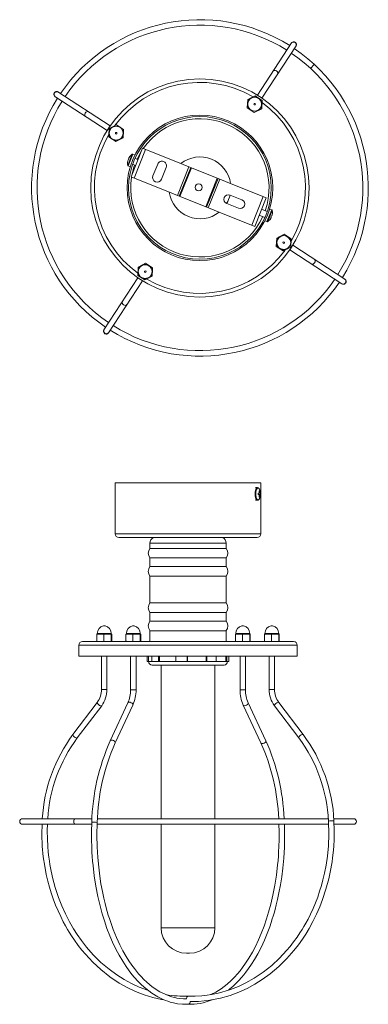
# Model space of a CAD drawing. Header units: millimetres. Extents: x -113 to 79, y -448 to 93.
import ezdxf

# ---------------------------------------------------------------- set-up
doc = ezdxf.new("R2010")
doc.units = ezdxf.units.MM

msp = doc.modelspace()

# ---------------------------------------------------------------- linework, layer by layer
at = {"color": 7, "linetype": 'Continuous', "lineweight": 15}
for p, q in [((36.39, 80.49), (17.65, 51.81)), ((20.16, 50.17), (38.9, 78.85)), ((-93.58, 51.04), (-64.93, 32.33)), ((-63.29, 34.84), (-91.94, 53.56)), ((12.35, 49.33), (12.1, 44.75)), ((16.44, 51.4), (12.35, 49.33)), ((16.44, 51.4), (20.27, 48.89)), ((20.02, 44.32), (20.27, 48.89)), ((12.1, 44.75), (15.93, 42.25)), ((15.93, 42.25), (20.02, 44.32)), ((-63.78, 33.37), (-64.03, 28.79)), ((-59.69, 35.44), (-63.78, 33.37)), ((-59.69, 35.44), (-55.85, 32.93)), ((-56.11, 28.35), (-55.85, 32.93)), ((-64.03, 28.79), (-60.19, 26.29)), ((-60.19, 26.29), (-56.11, 28.35)), ((-45.44, 22.61), (-51.78, 6.84)), ((-43.77, 21.94), (-50.11, 6.17)), ((22.53, -4.7), (-45.44, 22.61)), ((-52.89, 16.88), (-53.09, 16.99)), ((-52.4, 18.12), (-52.39, 18.1)), ((-49.57, 18.88), (-50.73, 19.35)), ((-47.96, 16.35), (-49.58, 17)), ((-53.68, 14.91), (-53.69, 14.9)), ((-53.42, 16.19), (-53.19, 16.13)), ((-53.34, 12.86), (-52.18, 12.39)), ((-50.89, 13.76), (-49.26, 13.1)), ((-37.1, 13.87), (-39.71, 7.38)), ((-35.07, 5.51), (-32.46, 12.01)), ((-26.26, -3.41), (-19.92, 12.36)), ((-18.99, 11.99), (-25.33, -3.79)), ((-18.53, 11.8), (-24.87, -3.97)), ((-51.78, 6.84), (16.19, -20.47)), ((-10.72, -9.66), (-4.38, 6.12)), ((-10.25, -9.85), (-3.92, 5.93)), ((-2.99, 5.56), (-9.33, -10.22)), ((9.16, -5.79), (2.66, -3.18)), ((14.52, -19.8), (20.86, -4.03)), ((16.19, -20.47), (22.53, -4.7)), ((0.8, -7.82), (7.29, -10.43)), ((18.71, -14.21), (21.79, -15.45)), ((23.09, -12.2), (20.01, -10.96)), ((25.54, -11.3), (24.38, -10.83)), ((25.09, -15.32), (25.3, -15.44)), ((25.62, -14.63), (25.39, -14.57)), ((25.88, -13.35), (25.9, -13.34)), ((21.77, -17.32), (22.93, -17.79)), ((24.61, -16.56), (24.6, -16.54)), ((28.31, -26.8), (28.06, -31.37)), ((32.4, -24.73), (28.31, -26.8)), ((32.4, -24.73), (36.24, -27.23)), ((28.06, -31.37), (31.89, -33.88)), ((31.89, -33.88), (35.98, -31.81)), ((35.98, -31.81), (36.24, -27.23)), ((65.78, -49.49), (37.14, -30.77)), ((35.5, -33.28), (64.14, -52)), ((-47.82, -42.76), (-48.07, -47.33)), ((-43.73, -40.69), (-47.82, -42.76)), ((-43.73, -40.69), (-39.89, -43.2)), ((-40.14, -47.77), (-39.89, -43.2)), ((-47.96, -48.61), (-66.7, -77.29)), ((-48.07, -47.33), (-44.23, -49.84)), ((-44.23, -49.84), (-40.14, -47.77)), ((-64.18, -78.93), (-45.45, -50.26)), ((-60.44, -161.45), (-60.44, -189.45)), ((-60.44, -161.45), (19.56, -161.45)), ((19.56, -189.45), (19.56, -161.45)), ((17.69, -164.01), (16.67, -164.01)), ((18.75, -167.07), (18.05, -167.16)), ((18.05, -167.85), (18.75, -167.94)), ((18.06, -167.19), (19.07, -167.07)), ((19.34, -167.1), (18.06, -167.21)), ((19.34, -167.91), (18.06, -167.8)), ((19.07, -167.94), (18.06, -167.82)), ((18.85, -165.78), (18.6, -166.01)), ((18.82, -164.99), (18.77, -164.87)), ((16.67, -171.01), (17.69, -171.01)), ((18.85, -169.23), (18.6, -169)), ((17.56, -191.45), (-58.44, -191.45)), ((-41.44, -194.65), (-41.44, -197.45)), ((0.56, -197.45), (0.56, -194.65)), ((-41.44, -197.45), (0.56, -197.45)), ((-41.44, -202.72), (-41.44, -207.45)), ((-41.44, -202.72), (0.56, -202.72)), ((0.56, -207.45), (0.56, -202.72)), ((-41.44, -207.45), (0.56, -207.45)), ((-41.44, -212.72), (-41.44, -227.45)), ((-41.44, -212.72), (0.56, -212.72)), ((0.56, -227.45), (0.56, -212.72)), ((-41.44, -227.45), (0.56, -227.45)), ((-41.44, -232.72), (-41.44, -237.45)), ((-41.44, -232.72), (0.56, -232.72)), ((0.56, -237.45), (0.56, -232.72)), ((-41.44, -237.45), (0.56, -237.45)), ((-41.44, -242.72), (-41.44, -248.65)), ((-41.44, -242.72), (0.56, -242.72)), ((0.56, -248.65), (0.56, -242.72)), ((-78.44, -248.65), (37.56, -248.65)), ((-70.45, -244.59), (-70.58, -244.75)), ((-70.58, -244.75), (-70.58, -248.49)), ((-70.45, -244.59), (-62.52, -244.59)), ((-70.3, -244.27), (-70.3, -244.59)), ((-66.74, -244.75), (-68.66, -244.59)), ((-66.74, -244.75), (-64.7, -244.59)), ((-66.74, -244.75), (-66.74, -248.49)), ((-64.7, -244.59), (-62.65, -244.75)), ((-62.68, -244.59), (-62.68, -244.27)), ((-62.65, -244.75), (-62.52, -244.59)), ((-62.65, -244.75), (-62.65, -248.49)), ((-62.52, -244.59), (-62.4, -244.75)), ((-62.4, -244.75), (-62.4, -248.49)), ((-54.49, -244.59), (-54.61, -244.75)), ((-54.61, -244.75), (-54.61, -248.49)), ((-54.61, -248.49), (-54.49, -248.65)), ((-54.49, -244.59), (-46.56, -244.59)), ((-54.34, -244.27), (-54.34, -244.59)), ((-50.78, -244.75), (-52.7, -244.59)), ((-52.7, -248.65), (-50.78, -248.49)), ((-50.78, -244.75), (-48.73, -244.59)), ((-50.78, -244.75), (-50.78, -248.49)), ((-48.73, -248.65), (-50.78, -248.49)), ((-48.73, -244.59), (-46.69, -244.75)), ((-46.69, -248.49), (-48.73, -248.65)), ((-46.72, -244.59), (-46.72, -244.27)), ((-46.69, -244.75), (-46.56, -244.59)), ((-46.69, -244.75), (-46.69, -248.49)), ((-46.56, -244.59), (-46.44, -244.75)), ((-46.44, -244.75), (-46.44, -248.49)), ((5.68, -244.59), (5.55, -244.75)), ((5.55, -244.75), (5.55, -248.49)), ((5.68, -244.59), (13.6, -244.59)), ((5.83, -244.27), (5.83, -244.59)), ((9.39, -244.75), (7.47, -244.59)), ((9.39, -244.75), (11.43, -244.59)), ((9.39, -244.75), (9.39, -248.49)), ((11.43, -244.59), (13.48, -244.75)), ((13.45, -244.59), (13.45, -244.27)), ((13.48, -244.75), (13.6, -244.59)), ((13.48, -244.75), (13.48, -248.49)), ((13.6, -244.59), (13.73, -244.75)), ((13.73, -244.75), (13.73, -248.49)), ((21.64, -244.59), (21.51, -244.75)), ((21.51, -244.75), (21.51, -248.49)), ((21.64, -244.59), (29.56, -244.59)), ((21.79, -244.27), (21.79, -244.59)), ((25.35, -244.75), (23.43, -244.59)), ((25.35, -244.75), (27.39, -244.59)), ((25.35, -244.75), (25.35, -248.49)), ((27.39, -248.65), (25.35, -248.49)), ((27.39, -244.59), (29.44, -244.75)), ((29.44, -248.49), (27.39, -248.65)), ((29.41, -244.59), (29.41, -244.27)), ((29.44, -244.75), (29.56, -244.59)), ((29.44, -244.75), (29.44, -248.49)), ((29.56, -248.65), (29.44, -248.49)), ((29.56, -244.59), (29.69, -244.75)), ((29.69, -248.49), (29.56, -248.65)), ((29.69, -244.75), (29.69, -248.49)), ((-80.44, -250.65), (-80.44, -256.65)), ((39.56, -256.65), (39.56, -250.65)), ((39.56, -256.65), (-80.44, -256.65)), ((-67.99, -256.65), (-67.99, -275.02)), ((-64.99, -275.02), (-64.99, -256.65)), ((-52.03, -256.65), (-52.03, -275.22)), ((-49.03, -275.22), (-49.03, -256.65)), ((-42.87, -256.65), (-42.87, -259.65)), ((-42.87, -259.65), (1.98, -259.65)), ((-42.21, -256.65), (-42.21, -259.65)), ((-40.35, -256.65), (-40.35, -259.65)), ((-36.63, -256.65), (-36.63, -259.65)), ((-36.09, -259.65), (-36.09, -256.65)), ((-27.2, -256.65), (-27.2, -259.65)), ((-20.91, -256.65), (-20.91, -259.65)), ((-20.81, -259.65), (-20.81, -256.65)), ((-10.49, -259.65), (-10.49, -256.65)), ((-10.1, -256.65), (-10.1, -259.65)), ((-4.92, -256.65), (-4.92, -259.65)), ((0.29, -259.65), (0.29, -256.65)), ((0.94, -256.65), (0.94, -259.65)), ((1.98, -256.65), (1.98, -259.65)), ((8.14, -256.65), (8.14, -275.22)), ((11.14, -275.22), (11.14, -256.65)), ((24.1, -256.65), (24.1, -275.02)), ((27.1, -275.02), (27.1, -256.65)), ((-40.21, -261.65), (-0.67, -261.65)), ((-35.24, -261.65), (-35.24, -346.15)), ((-5.64, -346.15), (-5.64, -261.65)), ((-70.29, -282.17), (-83.73, -299.87)), ((-81.34, -301.68), (-67.9, -283.99)), ((-53.46, -282.38), (-63.21, -303.21)), ((-60.49, -304.48), (-50.74, -283.65)), ((9.86, -283.65), (19.6, -304.48)), ((22.32, -303.21), (12.57, -282.38)), ((27.01, -283.99), (40.46, -301.68)), ((42.84, -299.87), (29.4, -282.17)), ((-73.32, -346.15), (-111.44, -346.15)), ((56.73, -346.15), (-70.27, -346.15)), ((70.56, -346.15), (59.78, -346.15)), ((-111.44, -349.15), (-73.43, -349.15)), ((-70.42, -349.15), (56.81, -349.15)), ((-35.24, -349.15), (-35.24, -406.09)), ((-5.64, -406.09), (-5.64, -349.15)), ((59.92, -349.15), (70.56, -349.15)), ((-19.64, -420.09), (-21.24, -420.09))]:
    msp.add_line(p, q, dxfattribs=at)
at = {"color": 8, "linetype": 'Continuous', "lineweight": 15}
for p, q in [((48.89, 68.7), (46.85, 66.5)), ((-53.59, 13.16), (-51.12, 19.31)), ((-53.34, 12.86), (-50.73, 19.35)), ((25.54, -11.3), (22.93, -17.79)), ((25.8, -11.6), (23.33, -17.75)), ((-60.44, -189.45), (19.56, -189.45)), ((-41.44, -194.65), (0.56, -194.65)), ((-66.04, -240.06), (-66.94, -240.06)), ((-50.07, -240.06), (-50.98, -240.06)), ((10.09, -240.06), (9.19, -240.06)), ((26.05, -240.06), (25.15, -240.06)), ((-62.68, -244.27), (-70.3, -244.27)), ((-46.72, -244.27), (-54.34, -244.27)), ((13.45, -244.27), (5.83, -244.27)), ((29.41, -244.27), (21.79, -244.27)), ((39.56, -250.65), (-80.44, -250.65)), ((-67.99, -275.02), (-64.99, -275.02)), ((-49.03, -275.22), (-52.03, -275.22)), ((8.14, -275.22), (11.14, -275.22)), ((27.1, -275.02), (24.1, -275.02)), ((-35.24, -406.09), (-5.64, -406.09))]:
    msp.add_line(p, q, dxfattribs=at)
at = {"color": 8, "linetype": 'Continuous', "lineweight": 15, "flags": 128}
for points in [[(26.25, 64.97), (26.59, 65.28), (27.06, 65.41), (27.6, 65.35), (28.13, 65.11), (28.56, 64.72), (28.84, 64.25), (28.91, 63.76), (28.76, 63.33), (28.76, 63.33)], [(-76.81, 40.09), (-77.1, 40.42), (-77.23, 40.89), (-77.16, 41.43), (-76.92, 41.95), (-76.54, 42.39), (-76.07, 42.66), (-75.59, 42.74), (-75.17, 42.6)], [(47.37, -41.04), (47.79, -41.18), (48.27, -41.11), (48.74, -40.83), (49.12, -40.4), (49.37, -39.87), (49.43, -39.33), (49.31, -38.86), (49.02, -38.53), (49.02, -38.53)], [(-56.56, -61.78), (-56.7, -62.2), (-56.63, -62.69), (-56.36, -63.16), (-55.93, -63.55), (-55.4, -63.79), (-54.86, -63.85), (-54.38, -63.72), (-54.05, -63.42), (-54.05, -63.42)], [(17.7, -164.01), (17.51, -164.04), (17.15, -164.32), (16.84, -164.86), (16.59, -165.61), (16.44, -166.52), (16.39, -167.51), (16.44, -168.49), (16.59, -169.4), (16.84, -170.15), (17.15, -170.69), (17.51, -170.97), (17.68, -171.01)], [(18.77, -164.87), (18.53, -164.49), (18.19, -164.23), (17.84, -164.23), (17.5, -164.49), (17.21, -165), (16.98, -165.71), (16.83, -166.57), (16.78, -167.51), (16.83, -168.44), (16.98, -169.3), (17.21, -170.01), (17.5, -170.52), (17.84, -170.78), (18.19, -170.78), (18.53, -170.52), (18.77, -170.14)], [(-70.29, -282.17), (-70.33, -282.37), (-70.21, -282.7), (-69.91, -283.08), (-69.5, -283.47), (-69.02, -283.79), (-68.55, -284.01), (-68.16, -284.09), (-67.92, -284.01), (-67.9, -283.99)], [(-50.85, -283.02), (-51.18, -282.65), (-51.65, -282.33), (-52.2, -282.12), (-52.73, -282.04), (-53.16, -282.12), (-53.43, -282.33), (-53.46, -282.38)], [(-50.74, -283.65), (-50.7, -283.39), (-50.85, -283.02)], [(9.86, -283.65), (9.89, -283.71), (10.16, -283.92), (10.59, -283.99), (11.12, -283.92), (11.66, -283.71), (12.14, -283.39), (12.47, -283.02)], [(12.47, -283.02), (12.61, -282.65), (12.57, -282.38)], [(29.4, -282.17), (29.38, -282.15), (29.14, -282.07), (28.75, -282.15), (28.28, -282.37), (27.81, -282.7), (27.39, -283.08), (27.09, -283.47), (26.97, -283.79), (27.01, -283.99)], [(-83.73, -299.87), (-83.77, -300.06), (-83.65, -300.39), (-83.36, -300.78), (-82.94, -301.16), (-82.46, -301.49), (-81.99, -301.71), (-81.61, -301.78), (-81.36, -301.71), (-81.34, -301.68)], [(-60.59, -303.84), (-60.93, -303.47), (-61.4, -303.15), (-61.94, -302.94), (-62.47, -302.87), (-62.9, -302.94), (-63.18, -303.15), (-63.21, -303.21)], [(22.22, -303.84), (22.36, -303.47), (22.32, -303.21)], [(42.84, -299.87), (42.82, -299.84), (42.58, -299.77), (42.19, -299.84), (41.73, -300.06), (41.25, -300.39), (40.83, -300.78), (40.54, -301.16), (40.41, -301.49), (40.46, -301.68)], [(-60.49, -304.48), (-60.45, -304.22), (-60.59, -303.84)], [(19.6, -304.48), (19.63, -304.53), (19.9, -304.75), (20.34, -304.82), (20.87, -304.75), (21.41, -304.53), (21.88, -304.22), (22.22, -303.84)], [(-82.21, -349.15), (-82.6, -349.04), (-82.93, -348.71), (-83.15, -348.22), (-83.23, -347.65), (-83.15, -347.08), (-82.93, -346.59), (-82.6, -346.26), (-82.21, -346.15), (-82.21, -346.15)], [(-70.36, -348.21), (-70.38, -348.19), (-70.6, -348.15)]]:
    msp.add_lwpolyline(points, dxfattribs=at)
at = {"color": 7, "linetype": 'Continuous', "lineweight": 15, "flags": 128}
for points in [[(-68.66, -244.59), (-70.15, -244.69), (-70.58, -244.75)], [(-52.7, -244.59), (-54.19, -244.69), (-54.61, -244.75)], [(-54.61, -248.49), (-54.19, -248.55), (-52.7, -248.65)], [(7.47, -244.59), (5.98, -244.69), (5.55, -244.75)], [(23.43, -244.59), (21.94, -244.69), (21.51, -244.75)], [(-100.68, -349.15), (-100.81, -354.6), (-100.55, -361.19), (-99.98, -367.08), (-99.22, -372.25), (-98.36, -376.72), (-97.48, -380.47), (-96.61, -383.7), (-95.62, -386.95), (-94.49, -390.25), (-93.22, -393.6), (-91.89, -396.76), (-90.43, -399.92), (-89.01, -402.75), (-87.75, -405.09), (-86.68, -406.96), (-85.7, -408.59), (-84.45, -410.57), (-82.82, -413), (-80.81, -415.77), (-78.78, -418.36), (-76.84, -420.66), (-72.74, -425.04), (-68.33, -429.11), (-63.43, -432.99), (-58.23, -436.47), (-53.54, -439.1), (-49.31, -441.09), (-44.64, -442.92), (-39.77, -444.42), (-37.41, -445.01), (-35.12, -445.49), (-33.7, -445.73)], [(-42.44, -440.49), (-42.64, -440.43), (-47.29, -438.69), (-51.6, -436.72), (-55.61, -434.54), (-59.57, -432.04), (-63.82, -428.93), (-68.3, -425.13), (-72.55, -420.94), (-76.26, -416.71), (-79.04, -413.13), (-81.35, -409.83), (-83.31, -406.74), (-85.55, -402.87), (-87.79, -398.5), (-89.81, -394), (-91.6, -389.43), (-93.38, -384.04), (-94.86, -378.54), (-96.01, -373.14), (-96.35, -371.24), (-96.64, -369.4), (-96.93, -367.31), (-97.25, -364.6), (-97.54, -361.26), (-97.75, -357.29), (-97.81, -352.69), (-97.69, -349.15)], [(-73.35, -348.09), (-73.49, -353.34), (-73.48, -357.84), (-73.37, -361.58), (-73.23, -364.56), (-73.08, -366.97), (-72.89, -369.38), (-72.66, -371.82), (-71.98, -377.57), (-71.09, -383.26), (-69.98, -388.98), (-68.79, -394.02), (-67.57, -398.49), (-66.42, -402.24), (-64.98, -406.43), (-63.41, -410.49), (-61.87, -414.08), (-60.04, -417.9), (-58.31, -421.16), (-56.33, -424.54), (-54.42, -427.47), (-52.73, -429.84), (-51.27, -431.71), (-49.83, -433.45), (-48.08, -435.39), (-46.02, -437.46), (-43.68, -439.54), (-40.25, -442.14), (-37.06, -444.11), (-34.08, -445.58), (-32.84, -446.09), (-31.64, -446.53), (-30.3, -446.96), (-28.5, -447.43), (-26.22, -447.86), (-23.47, -448.14), (-20.39, -448.14)], [(-21.26, -445.15), (-22.86, -445.17), (-24.9, -445.01), (-26.53, -444.77), (-27.75, -444.52), (-28.58, -444.32), (-29.41, -444.09), (-30.36, -443.79), (-31.43, -443.42), (-35.91, -441.32), (-40.13, -438.54), (-41.63, -437.36), (-43.14, -436.04), (-44.7, -434.56), (-46.29, -432.91), (-47.68, -431.35), (-48.77, -430.04), (-49.94, -428.55), (-51.38, -426.58), (-52.96, -424.25), (-54.44, -421.87), (-56.2, -418.78), (-57.94, -415.4), (-59.73, -411.51), (-61.53, -407.08), (-62.75, -403.76), (-63.64, -401.08), (-64.26, -399.1), (-64.83, -397.19), (-65.4, -395.11), (-66.04, -392.68), (-66.72, -389.81), (-67.49, -386.21), (-68.29, -381.86), (-68.94, -377.63), (-69.54, -372.85), (-70.03, -367.51), (-70.37, -361.61), (-70.5, -355.16), (-70.36, -348.21)], [(56.75, -347.48), (56.92, -354.55), (56.67, -360.97), (56.12, -366.7), (55.38, -371.73), (54.54, -376.06), (53.69, -379.72), (52.84, -382.85), (51.88, -386), (50.79, -389.21), (49.56, -392.45), (48.27, -395.52), (46.86, -398.59), (45.48, -401.33), (44.26, -403.6), (43.22, -405.42), (42.27, -406.99), (41.07, -408.9), (39.5, -411.24), (37.57, -413.92), (35.61, -416.42), (33.74, -418.65), (29.78, -422.87), (25.55, -426.79), (20.84, -430.53), (15.84, -433.87), (11.34, -436.4), (7.28, -438.32), (2.81, -440.07), (-1.87, -441.51), (-3.81, -442), (-5.7, -442.42), (-7.6, -442.77), (-9.98, -443.14), (-12.93, -443.46), (-16.46, -443.66), (-20.56, -443.65)], [(-19.19, -446.63), (-14.61, -446.58), (-8.54, -445.96), (-2.7, -444.82), (2.65, -443.29), (7.51, -441.48), (12.01, -439.42), (16.19, -437.16), (20.31, -434.56), (24.73, -431.34), (29.37, -427.4), (33.79, -423.05), (37.65, -418.66), (40.2, -415.41), (42.38, -412.35), (44.19, -409.59), (46.08, -406.47), (48.17, -402.67), (50.13, -398.68), (51.92, -394.6), (53.52, -390.48), (55.36, -384.93), (56.89, -379.26), (58.08, -373.7), (58.42, -371.74), (58.72, -369.85), (59.02, -367.7), (59.34, -364.91), (59.64, -361.48), (59.86, -357.4), (59.92, -352.68), (59.75, -347.32)], [(29.49, -349.15), (29.6, -353.35), (29.59, -357.76), (29.49, -361.43), (29.35, -364.35), (29.2, -366.72), (29.02, -369.07), (28.8, -371.46), (28.13, -377.09), (27.27, -382.65), (26.18, -388.22), (25.03, -393.14), (23.84, -397.53), (22.73, -401.17), (21.34, -405.23), (19.81, -409.19), (18.33, -412.67), (16.58, -416.35), (14.93, -419.48), (13.03, -422.74), (11.18, -425.59), (9.54, -427.9), (8.13, -429.73), (6.78, -431.37), (5.14, -433.2), (3.2, -435.15), (1.01, -437.13), (-2.21, -439.59), (-5.18, -441.43), (-7.94, -442.8), (-8.04, -442.84)], [(1.72, -440.41), (2.54, -439.76), (4.15, -438.37), (5.8, -436.82), (7.47, -435.09), (8.96, -433.43), (10.13, -432.04), (11.33, -430.51), (12.82, -428.49), (14.46, -426.07), (16.02, -423.59), (17.85, -420.39), (19.65, -416.9), (21.51, -412.9), (23.37, -408.35), (24.41, -405.53), (25.24, -403.14), (25.87, -401.19), (26.33, -399.68), (26.8, -398.1), (27.39, -395.97), (28.04, -393.49), (28.74, -390.56), (29.52, -386.9), (30.34, -382.46), (31.01, -378.15), (31.62, -373.26), (32.13, -367.8), (32.48, -361.78), (32.61, -355.2), (32.49, -349.15)], [(-20.43, -443.67), (-20.56, -443.66), (-20.82, -443.82), (-21.04, -444.12), (-21.19, -444.54), (-21.26, -445.02), (-21.26, -445.12), (-21.26, -445.15)]]:
    msp.add_lwpolyline(points, dxfattribs=at)
at = {"color": 7, "linetype": 'Continuous', "lineweight": 15}
for centre, radius in [((-13.9, 0.78), 60), ((16.18, 46.82), 3.81), ((16.18, 46.82), 0.452), ((-13.9, 0.78), 40), ((-13.9, 0.78), 39.2), ((-59.94, 30.86), 3.81), ((-59.94, 30.86), 0.452), ((-14.62, 1.07), 1.95), ((32.15, -29.3), 3.81), ((32.15, -29.3), 0.452), ((-43.98, -45.26), 3.81), ((-43.98, -45.26), 0.452)]:
    msp.add_circle(centre, radius, dxfattribs=at)
for centre, radius, start, end in [((-13.9, 0.78), 92.5, 57.7732, 145.9136), ((-13.9, 0.78), 89.5, 57.8025, 145.8824), ((37.65, 79.68), 1.5, 325.7127, 147.9721), ((-13.9, 0.78), 92.5, 327.7714, 55.9136), ((-13.9, 0.78), 89.5, 327.8039, 55.8799), ((-13.9, 0.78), 92.5, 147.7733, 235.9112), ((-92.75, 52.3), 1.5, 55.089, 238.5958), ((16.18, 46.82), 3.97, 296.8424, 236.8424), ((-13.9, 0.78), 89.5, 147.8046, 235.8805), ((-59.94, 30.86), 3.97, 116.8424, 56.8424), ((-46.29, 13.79), 7.29, 154.9206, 161.2968), ((-47.67, 14.35), 6.03, 141.5188, 154.0079), ((-47.72, 14.37), 6, 124.6063, 141.3324), ((-50.89, 18.96), 0.42, 68.1087, 124.6063), ((-47.72, 14.37), 6, 174.8849, 191.611), ((-47.68, 14.35), 6.03, 162.2095, 174.6985), ((-53.18, 13.25), 0.42, 191.611, 248.1087), ((-34.78, 12.94), 2.5, 338.1087, 158.1087), ((-37.39, 6.45), 2.5, 158.1087, 338.1087), ((1.73, -5.5), 2.5, 68.1087, 248.1087), ((8.22, -8.11), 2.5, 248.1087, 68.1087), ((19.88, -12.79), 6.03, 321.5188, 334.0079), ((18.49, -12.23), 7.29, 334.9206, 341.2968), ((25.39, -11.69), 0.42, 11.611, 68.1087), ((19.88, -12.79), 6.03, 342.2095, 354.6985), ((19.92, -12.81), 6, 354.8849, 11.611), ((23.09, -17.4), 0.42, 248.1087, 304.6063), ((19.92, -12.81), 6, 304.6063, 321.3324), ((32.15, -29.3), 3.97, 356.8424, 296.8424), ((-43.98, -45.26), 3.97, 56.8424, 356.8424), ((-13.9, 0.78), 92.5, 237.7728, 325.9121), ((-13.9, 0.78), 89.5, 237.8023, 325.8823), ((64.96, -50.74), 1.5, 235.089, 58.5958), ((-65.45, -78.13), 1.5, 145.7127, 327.9721), ((17.61, -165.27), 1.24, 9.1808, 85.9464), ((19.22, -188.91), 21.84, 91.232, 93.069), ((5.81, -167.51), 12.25, 358.1035, 1.8965), ((18.7, -166.91), 1.13, 82.3427, 97.6573), ((12.04, -167.5), 6.73, 3.6156, 14.7653), ((13.38, -167.51), 6, 333.9829, 26.0171), ((12.89, -167.5), 6.2, 3.9699, 16.1023), ((19.1, -168.19), 1.11, 77.4823, 91.0882), ((13.57, -167.51), 5.78, 355.9805, 4.0195), ((17.56, -169.67), 1.33, 275.0505, 353.61), ((19.22, -146.1), 21.84, 266.931, 268.768), ((12.04, -167.51), 6.73, 345.2347, 356.3844), ((18.7, -168.1), 1.13, 262.3427, 277.6573), ((12.89, -167.51), 6.2, 343.8977, 356.0301), ((19.1, -166.82), 1.11, 268.9118, 282.5177), ((-58.44, -189.45), 2, 180, 270), ((17.56, -189.45), 2, 270, 0), ((-37.45, -194.91), 4, 120.1784, 176.3199), ((-3.4, -194.85), 3.96, 2.9678, 59.371), ((-38.06, -200.1), 4.24, 141.6912, 217.9756), ((-2.82, -200.07), 4.23, 321.7229, 37.9327), ((-38.06, -210.1), 4.24, 141.6912, 217.9756), ((-2.82, -210.07), 4.23, 321.7229, 37.9327), ((-38.06, -230.1), 4.24, 141.6912, 217.9756), ((-2.82, -230.07), 4.23, 321.7229, 37.9327), ((-38.06, -240.1), 4.24, 141.6912, 217.9756), ((-2.82, -240.07), 4.23, 321.7229, 37.9327), ((-65.98, -244.27), 4.32, 102.8396, 180), ((-66.49, -242.05), 2.03, 77.1604, 102.8396), ((-67, -244.27), 4.32, 0, 77.1604), ((-50.02, -244.27), 4.32, 102.8396, 180), ((-50.53, -242.05), 2.03, 77.1604, 102.8396), ((-51.03, -244.27), 4.32, 0, 77.1604), ((10.15, -244.27), 4.32, 102.8396, 180), ((9.64, -242.05), 2.03, 77.1604, 102.8396), ((9.13, -244.27), 4.32, 0, 77.1604), ((26.11, -244.27), 4.32, 102.8396, 180), ((25.6, -242.05), 2.03, 77.1604, 102.8396), ((25.09, -244.27), 4.32, 0, 77.1604), ((-78.44, -250.65), 2, 90, 180), ((37.56, -250.65), 2, 0, 90), ((-40.02, -259.46), 2.2, 185.0119, 264.9881), ((-0.87, -259.46), 2.2, 275.0119, 354.9881), ((-79.84, -275.15), 11.85, 323.6917, 0.6628), ((-79.81, -275.16), 14.82, 323.4674, 0.5669), ((-69.17, -275.51), 17.15, 336.376, 0.9766), ((-69.18, -275.51), 20.16, 336.1612, 0.8236), ((28.3, -275.51), 20.16, 179.1763, 203.8389), ((28.33, -275.5), 17.19, 179.0538, 203.5936), ((38.98, -275.14), 14.88, 179.5103, 216.4554), ((38.95, -275.15), 11.85, 179.337, 216.3085), ((-14.24, -351.33), 86.47, 143.4806, 176.5682), ((-14.41, -351.26), 83.29, 143.4703, 176.4812), ((45.36, -351.35), 118.76, 156.0882, 178.4282), ((-86.09, -351.23), 118.57, 2.4577, 23.8934), ((-26.92, -351.46), 83.77, 2.7184, 36.4563), ((-26.73, -351.39), 86.58, 2.6981, 36.5211), ((45.91, -351.47), 116.31, 156.1724, 178.3958), ((-85.23, -351), 114.69, 2.4256, 23.9311), ((-111.44, -347.65), 1.5, 90, 270), ((70.56, -347.65), 1.5, 270, 90), ((-21.24, -406.09), 14, 180, 270), ((-19.64, -406.09), 14, 270, 0), ((-23.12, -391.05), 52.67, 259.6048, 273.0425), ((-18.92, -419.32), 28.86, 266.8801, 293.9413), ((-20.53, -446.78), 1.35, 275.957, 5.7113)]:
    msp.add_arc(centre, radius, start, end, dxfattribs=at)
at = {"color": 8, "linetype": 'Continuous', "lineweight": 15}
for centre, radius, start, end in [((37.51, 79.47), 1.5, 326.9742, 146.7105), ((-13.9, 0.78), 58, 59.7796, 143.7578), ((-92.59, 52.19), 1.5, 56.9471, 236.7377), ((-13.9, 0.78), 58, 329.6864, 53.942), ((-13.9, 0.78), 38, 340.7482, 145.1832), ((-13.9, 0.78), 58, 149.8653, 233.9711), ((-13.9, 0.78), 38, 147.9842, 155.4691), ((-13.9, 0.78), 17, 8.1087, 128.1087), ((-13.9, 0.78), 38, 160.7482, 168.2332), ((-13.9, 0.78), 38, 171.0342, 335.4691), ((-13.9, 0.78), 17, 188.1087, 308.1087), ((-13.9, 0.78), 17, 329.6526, 346.5647), ((-13.9, 0.78), 58, 239.7819, 323.8328), ((64.79, -50.63), 1.5, 236.9471, 56.7377), ((-65.31, -77.91), 1.5, 146.9523, 326.7324), ((-72.18, -357.24), 9.23, 80.1279, 97.2957), ((59.05, -361.57), 14.28, 87.1953, 99.2582)]:
    msp.add_arc(centre, radius, start, end, dxfattribs=at)

doc.saveas('drawing.dxf')
